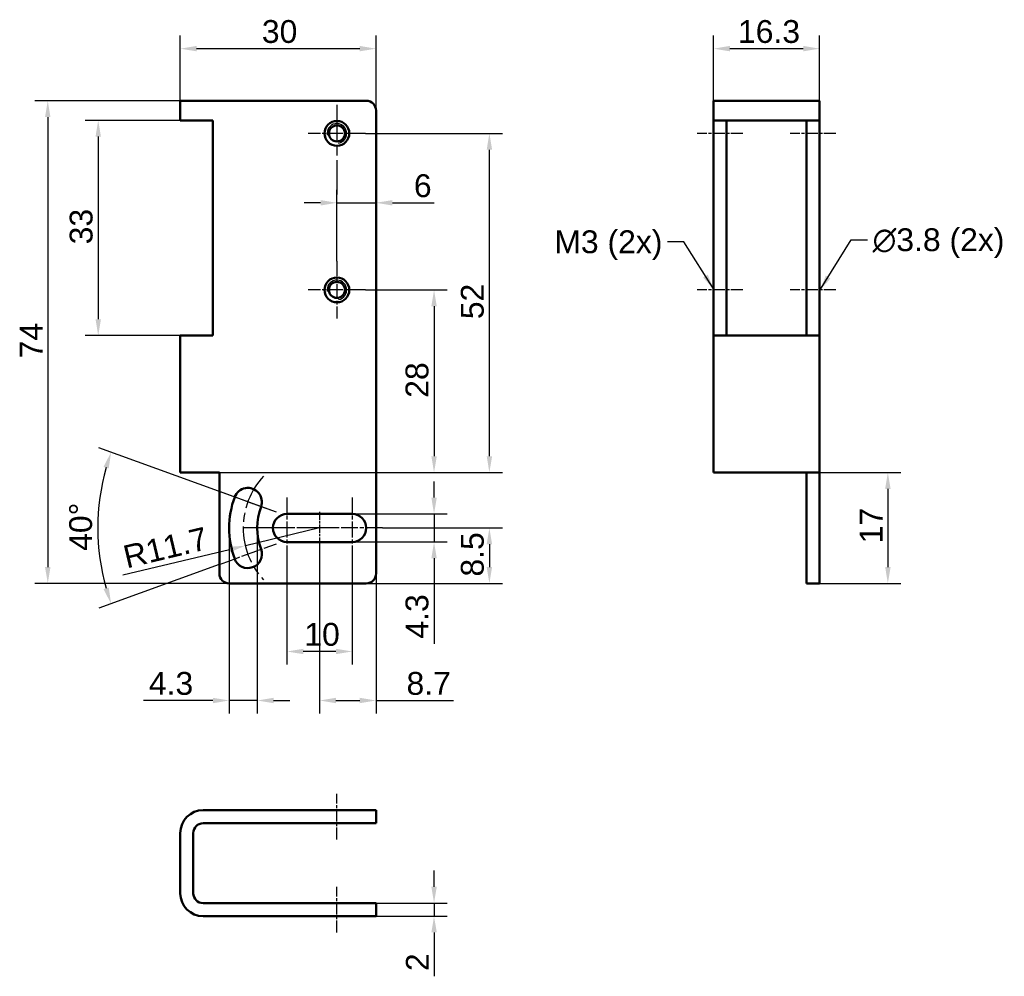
# Model space of a CAD drawing. Header units: millimetres. Extents: x 13 to 164, y 11 to 157.
import ezdxf

# ---------------------------------------------------------------- set-up
doc = ezdxf.new("R2010")
doc.units = ezdxf.units.MM
doc.linetypes.add('CHAIN', pattern=[0.3543, 0.2362, -0.0295, 0.0591, -0.0295])
for name, color, linetype, lineweight, true_color in [('Bemaßungen(DIN)', 179, 'Continuous', 25, 0x262659), ('Gewinde(DIN)', 179, 'Continuous', 25, 0x262659), ('Mittellinie(DIN)', 179, 'CHAIN', 25, 0x262659), ('Mittelpunktmarkierung(DIN)', 179, 'Continuous', 25, 0x262659), ('Sichtbare Kanten(DIN)', 179, 'Continuous', 50, 0x262659), ('Symbole(DIN)', 179, 'Continuous', 25, 0x262659)]:
    doc.layers.add(name, color=color, linetype=linetype, lineweight=lineweight, true_color=true_color)
doc.styles.add('STANDARD-BSI~0', font='arial.ttf')
doc.dimstyles.new('Katalogzeichnungen', dxfattribs={"dimtxt": 3.5, "dimasz": 2.5, "dimexe": 2, "dimexo": 0, "dimgap": 0.8, "dimtad": 1, "dimrnd": 1e-08, "dimdsep": 46, "dimtxsty": 'STANDARD-BSI~0', "dimcen": 0.09, "dimdle": 10, "dimclrd": 250, "dimclre": 250, "dimclrt": 250, "dimazin": 2, "dimtfac": 1, "dimtmove": 0, "dimatfit": 3, "dimfxl": 1, "dimtolj": 1, "dimtzin": 0, "dimlwd": 25, "dimlwe": 25, "dimarcsym": 0})
doc.dimstyles.new('Katalogzeichnungen$7', dxfattribs={"dimtxt": 3.5, "dimasz": 2.5, "dimexe": 2, "dimexo": 0, "dimgap": 0.8, "dimtad": 1, "dimrnd": 1e-08, "dimdsep": 46, "dimtxsty": 'STANDARD-BSI~0', "dimcen": 0.09, "dimdle": 10, "dimclrd": 179, "dimclre": 250, "dimclrt": 250, "dimazin": 2, "dimtfac": 1, "dimtmove": 0, "dimatfit": 3, "dimfxl": 1, "dimtolj": 1, "dimtzin": 0, "dimlwd": 25, "dimlwe": 25, "dimarcsym": 0})

# ---------------------------------------------------------------- blocks, each defined once
blk = doc.blocks.new('*D8')
at = {"layer": 'Bemaßungen(DIN)', "color": 250, "linetype": 'Continuous', "lineweight": 25, "true_color": 0x3f3f3f, "transparency": 16777216}
for p, q in [((37.68, 141.95), (23.1, 141.95)), ((25.1, 139.45), (25.1, 111.45)), ((37.68, 108.95), (23.1, 108.95))]:
    blk.add_line(p, q, dxfattribs=at)
at = {"layer": 'Bemaßungen(DIN)', "color": 250, "linetype": 'Continuous', "true_color": 0x3f3f3f, "transparency": 16777216}
for points in [[(24.69, 139.45), (25.52, 139.45), (25.1, 141.95)], [(24.69, 111.45), (25.52, 111.45), (25.1, 108.95)]]:
    blk.add_solid(points, dxfattribs=at)
at = {"layer": 'Defpoints', "color": 0, "linetype": 'Continuous', "transparency": 16777216}
for p in [(37.68, 141.95), (25.1, 108.95), (37.68, 108.95)]:
    blk.add_point(p, dxfattribs=at)
at = {"layer": 'Bemaßungen(DIN)', "color": 250, "linetype": 'Continuous', "lineweight": 25, "true_color": 0x3f3f3f, "transparency": 16777216, "insert": (20.73, 122.94), "char_height": 3.5, "attachment_point": 1, "rotation": 90, "style": 'STANDARD-BSI~0'}
blk.add_mtext('\\A1;33', dxfattribs=at)
blk = doc.blocks.new('*D9')
at = {"layer": 'Bemaßungen(DIN)', "color": 250, "linetype": 'Continuous', "lineweight": 25, "true_color": 0x3f3f3f, "transparency": 16777216}
for p, q in [((41.18, 144.95), (15.37, 144.95)), ((17.37, 142.45), (17.37, 73.45)), ((45.18, 70.95), (15.37, 70.95))]:
    blk.add_line(p, q, dxfattribs=at)
at = {"layer": 'Bemaßungen(DIN)', "color": 250, "linetype": 'Continuous', "true_color": 0x3f3f3f, "transparency": 16777216}
for points in [[(16.95, 142.45), (17.78, 142.45), (17.37, 144.95)], [(16.95, 73.45), (17.78, 73.45), (17.37, 70.95)]]:
    blk.add_solid(points, dxfattribs=at)
at = {"layer": 'Defpoints', "color": 0, "linetype": 'Continuous', "transparency": 16777216}
for p in [(41.18, 144.95), (17.37, 70.95), (45.18, 70.95)]:
    blk.add_point(p, dxfattribs=at)
at = {"layer": 'Bemaßungen(DIN)', "color": 250, "linetype": 'Continuous', "lineweight": 25, "true_color": 0x3f3f3f, "transparency": 16777216, "insert": (13.07, 105.46), "char_height": 3.5, "attachment_point": 1, "rotation": 90, "style": 'STANDARD-BSI~0'}
blk.add_mtext('\\A1;74', dxfattribs=at)
blk = doc.blocks.new('*D10')
at = {"layer": 'Bemaßungen(DIN)', "color": 250, "linetype": 'Continuous', "lineweight": 25, "true_color": 0x3f3f3f, "transparency": 16777216}
for p, q in [((119.41, 144.95), (119.41, 154.94)), ((135.66, 144.95), (135.66, 154.94)), ((121.91, 152.94), (133.16, 152.94))]:
    blk.add_line(p, q, dxfattribs=at)
at = {"layer": 'Bemaßungen(DIN)', "color": 250, "linetype": 'Continuous', "true_color": 0x3f3f3f, "transparency": 16777216}
for points in [[(121.91, 153.36), (121.91, 152.53), (119.41, 152.94)], [(133.16, 153.36), (133.16, 152.53), (135.66, 152.94)]]:
    blk.add_solid(points, dxfattribs=at)
at = {"layer": 'Defpoints', "color": 0, "linetype": 'Continuous', "transparency": 16777216}
for p in [(135.66, 152.94), (119.41, 144.95), (135.66, 144.95)]:
    blk.add_point(p, dxfattribs=at)
at = {"layer": 'Bemaßungen(DIN)', "color": 250, "linetype": 'Continuous', "lineweight": 25, "true_color": 0x3f3f3f, "transparency": 16777216, "insert": (123.15, 157.32), "char_height": 3.5, "attachment_point": 1, "style": 'STANDARD-BSI~0'}
blk.add_mtext('\\A1;16.3', dxfattribs=at)
blk = doc.blocks.new('*D11')
at = {"layer": 'Bemaßungen(DIN)', "color": 250, "linetype": 'Continuous', "lineweight": 25, "true_color": 0x3f3f3f, "transparency": 16777216}
for p, q in [((76.57, 24.43), (76.57, 26.93)), ((67.68, 21.93), (78.57, 21.93)), ((76.57, 21.93), (76.57, 19.93)), ((67.68, 19.93), (78.57, 19.93)), ((76.57, 17.43), (76.57, 10.71))]:
    blk.add_line(p, q, dxfattribs=at)
at = {"layer": 'Bemaßungen(DIN)', "color": 250, "linetype": 'Continuous', "true_color": 0x3f3f3f, "transparency": 16777216}
for points in [[(76.16, 24.43), (76.99, 24.43), (76.57, 21.93)], [(76.16, 17.43), (76.99, 17.43), (76.57, 19.93)]]:
    blk.add_solid(points, dxfattribs=at)
at = {"layer": 'Defpoints', "color": 0, "linetype": 'Continuous', "transparency": 16777216}
for p in [(67.68, 21.93), (67.68, 19.93), (76.57, 19.93)]:
    blk.add_point(p, dxfattribs=at)
at = {"layer": 'Bemaßungen(DIN)', "color": 250, "linetype": 'Continuous', "lineweight": 25, "true_color": 0x3f3f3f, "transparency": 16777216, "insert": (72.26, 11.51), "char_height": 3.5, "attachment_point": 1, "rotation": 90, "style": 'STANDARD-BSI~0'}
blk.add_mtext('\\A1;2', dxfattribs=at)
blk = doc.blocks.new('*D12')
at = {"layer": 'Bemaßungen(DIN)', "color": 250, "linetype": 'Continuous', "lineweight": 25, "true_color": 0x3f3f3f, "transparency": 16777216}
for p, q in [((76.57, 84.1), (76.57, 86.6)), ((64.03, 81.6), (78.57, 81.6)), ((76.57, 81.6), (76.57, 77.3)), ((64.03, 77.3), (78.57, 77.3)), ((76.57, 74.8), (76.57, 61.69))]:
    blk.add_line(p, q, dxfattribs=at)
at = {"layer": 'Bemaßungen(DIN)', "color": 250, "linetype": 'Continuous', "true_color": 0x3f3f3f, "transparency": 16777216}
for points in [[(76.16, 84.1), (76.99, 84.1), (76.57, 81.6)], [(76.16, 74.8), (76.99, 74.8), (76.57, 77.3)]]:
    blk.add_solid(points, dxfattribs=at)
at = {"layer": 'Defpoints', "color": 0, "linetype": 'Continuous', "transparency": 16777216}
for p in [(64.03, 81.6), (64.03, 77.3), (76.57, 77.3)]:
    blk.add_point(p, dxfattribs=at)
at = {"layer": 'Bemaßungen(DIN)', "color": 250, "linetype": 'Continuous', "lineweight": 25, "true_color": 0x3f3f3f, "transparency": 16777216, "insert": (72.2, 62.49), "char_height": 3.5, "attachment_point": 1, "rotation": 90, "style": 'STANDARD-BSI~0'}
blk.add_mtext('\\A1;4.3', dxfattribs=at)
blk = doc.blocks.new('*D13')
at = {"layer": 'Bemaßungen(DIN)', "color": 250, "linetype": 'Continuous', "lineweight": 25, "true_color": 0x3f3f3f, "transparency": 16777216}
for p, q in [((68.68, 79.45), (87.05, 79.45)), ((85.05, 76.95), (85.05, 73.45)), ((66.18, 70.95), (87.05, 70.95))]:
    blk.add_line(p, q, dxfattribs=at)
at = {"layer": 'Bemaßungen(DIN)', "color": 250, "linetype": 'Continuous', "true_color": 0x3f3f3f, "transparency": 16777216}
for points in [[(84.64, 76.95), (85.47, 76.95), (85.05, 79.45)], [(84.64, 73.45), (85.47, 73.45), (85.05, 70.95)]]:
    blk.add_solid(points, dxfattribs=at)
at = {"layer": 'Defpoints', "color": 0, "linetype": 'Continuous', "transparency": 16777216}
for p in [(68.68, 79.45), (66.18, 70.95), (85.05, 70.95)]:
    blk.add_point(p, dxfattribs=at)
at = {"layer": 'Bemaßungen(DIN)', "color": 250, "linetype": 'Continuous', "lineweight": 25, "true_color": 0x3f3f3f, "transparency": 16777216, "insert": (80.68, 72), "char_height": 3.5, "attachment_point": 1, "rotation": 90, "style": 'STANDARD-BSI~0'}
blk.add_mtext('\\A1;8.5', dxfattribs=at)
blk = doc.blocks.new('*D14')
at = {"layer": 'Bemaßungen(DIN)', "color": 250, "linetype": 'Continuous', "lineweight": 25, "true_color": 0x3f3f3f, "transparency": 16777216}
for p, q in [((59.03, 77.3), (59.03, 51)), ((67.68, 72.45), (67.68, 51)), ((61.53, 53), (65.18, 53)), ((67.68, 53), (79.53, 53))]:
    blk.add_line(p, q, dxfattribs=at)
at = {"layer": 'Bemaßungen(DIN)', "color": 250, "linetype": 'Continuous', "true_color": 0x3f3f3f, "transparency": 16777216}
for points in [[(61.53, 53.41), (61.53, 52.58), (59.03, 53)], [(65.18, 53.41), (65.18, 52.58), (67.68, 53)]]:
    blk.add_solid(points, dxfattribs=at)
at = {"layer": 'Defpoints', "color": 0, "linetype": 'Continuous', "transparency": 16777216}
for p in [(59.03, 77.3), (67.68, 72.45), (59.03, 53)]:
    blk.add_point(p, dxfattribs=at)
at = {"layer": 'Bemaßungen(DIN)', "color": 250, "linetype": 'Continuous', "lineweight": 25, "true_color": 0x3f3f3f, "transparency": 16777216, "insert": (72.35, 57.37), "char_height": 3.5, "attachment_point": 1, "style": 'STANDARD-BSI~0'}
blk.add_mtext('\\A1;8.7', dxfattribs=at)
blk = doc.blocks.new('*D15')
at = {"layer": 'Bemaßungen(DIN)', "color": 250, "linetype": 'Continuous', "lineweight": 25, "true_color": 0x3f3f3f, "transparency": 16777216}
for p, q in [((37.68, 144.95), (37.68, 154.94)), ((67.68, 143.45), (67.68, 154.94)), ((40.18, 152.94), (65.18, 152.94))]:
    blk.add_line(p, q, dxfattribs=at)
at = {"layer": 'Bemaßungen(DIN)', "color": 250, "linetype": 'Continuous', "true_color": 0x3f3f3f, "transparency": 16777216}
for points in [[(40.18, 153.36), (40.18, 152.53), (37.68, 152.94)], [(65.18, 153.36), (65.18, 152.53), (67.68, 152.94)]]:
    blk.add_solid(points, dxfattribs=at)
at = {"layer": 'Defpoints', "color": 0, "linetype": 'Continuous', "transparency": 16777216}
for p in [(67.68, 152.94), (37.68, 144.95), (67.68, 143.45)]:
    blk.add_point(p, dxfattribs=at)
at = {"layer": 'Bemaßungen(DIN)', "color": 250, "linetype": 'Continuous', "lineweight": 25, "true_color": 0x3f3f3f, "transparency": 16777216, "insert": (50.18, 157.32), "char_height": 3.5, "attachment_point": 1, "style": 'STANDARD-BSI~0'}
blk.add_mtext('\\A1;30', dxfattribs=at)
blk = doc.blocks.new('*D16')
at = {"layer": 'Bemaßungen(DIN)', "color": 250, "linetype": 'Continuous', "lineweight": 25, "true_color": 0x3f3f3f, "transparency": 16777216}
for p, q in [((66.08, 115.95), (78.57, 115.95)), ((76.57, 113.45), (76.57, 90.45)), ((41.18, 87.95), (78.57, 87.95))]:
    blk.add_line(p, q, dxfattribs=at)
at = {"layer": 'Bemaßungen(DIN)', "color": 250, "linetype": 'Continuous', "true_color": 0x3f3f3f, "transparency": 16777216}
for points in [[(76.16, 113.45), (76.99, 113.45), (76.57, 115.95)], [(76.16, 90.45), (76.99, 90.45), (76.57, 87.95)]]:
    blk.add_solid(points, dxfattribs=at)
at = {"layer": 'Defpoints', "color": 0, "linetype": 'Continuous', "transparency": 16777216}
for p in [(66.08, 115.95), (41.18, 87.95), (76.57, 87.95)]:
    blk.add_point(p, dxfattribs=at)
at = {"layer": 'Bemaßungen(DIN)', "color": 250, "linetype": 'Continuous', "lineweight": 25, "true_color": 0x3f3f3f, "transparency": 16777216, "insert": (72.2, 99.41), "char_height": 3.5, "attachment_point": 1, "rotation": 90, "style": 'STANDARD-BSI~0'}
blk.add_mtext('\\A1;28', dxfattribs=at)
blk = doc.blocks.new('*D17')
at = {"layer": 'Bemaßungen(DIN)', "color": 250, "linetype": 'Continuous', "lineweight": 25, "true_color": 0x3f3f3f, "transparency": 16777216}
for p, q in [((66.08, 139.95), (87.05, 139.95)), ((85.05, 90.45), (85.05, 137.45)), ((41.18, 87.95), (87.05, 87.95))]:
    blk.add_line(p, q, dxfattribs=at)
at = {"layer": 'Bemaßungen(DIN)', "color": 250, "linetype": 'Continuous', "true_color": 0x3f3f3f, "transparency": 16777216}
for points in [[(84.64, 137.45), (85.47, 137.45), (85.05, 139.95)], [(84.64, 90.45), (85.47, 90.45), (85.05, 87.95)]]:
    blk.add_solid(points, dxfattribs=at)
at = {"layer": 'Defpoints', "color": 0, "linetype": 'Continuous', "transparency": 16777216}
for p in [(66.08, 139.95), (85.05, 139.95), (41.18, 87.95)]:
    blk.add_point(p, dxfattribs=at)
at = {"layer": 'Bemaßungen(DIN)', "color": 250, "linetype": 'Continuous', "lineweight": 25, "true_color": 0x3f3f3f, "transparency": 16777216, "insert": (80.68, 111.46), "char_height": 3.5, "attachment_point": 1, "rotation": 90, "style": 'STANDARD-BSI~0'}
blk.add_mtext('\\A1;52', dxfattribs=at)
blk = doc.blocks.new('*D18')
at = {"layer": 'Bemaßungen(DIN)', "color": 250, "linetype": 'Continuous', "lineweight": 25, "true_color": 0x3f3f3f, "transparency": 16777216}
for p, q in [((61.68, 120.35), (61.68, 131.31)), ((59.18, 129.31), (56.68, 129.31)), ((61.68, 129.31), (67.68, 129.31)), ((70.18, 129.31), (76.59, 129.31))]:
    blk.add_line(p, q, dxfattribs=at)
at = {"layer": 'Bemaßungen(DIN)', "color": 250, "linetype": 'Continuous', "true_color": 0x3f3f3f, "transparency": 16777216}
for points in [[(59.18, 129.72), (59.18, 128.89), (61.68, 129.31)], [(70.18, 129.72), (70.18, 128.89), (67.68, 129.31)]]:
    blk.add_solid(points, dxfattribs=at)
at = {"layer": 'Defpoints', "color": 0, "linetype": 'Continuous', "transparency": 16777216}
for p in [(67.68, 143.45), (61.68, 129.31), (61.68, 120.35)]:
    blk.add_point(p, dxfattribs=at)
at = {"layer": 'Bemaßungen(DIN)', "color": 250, "linetype": 'Continuous', "lineweight": 25, "true_color": 0x3f3f3f, "transparency": 16777216, "insert": (73.48, 133.68), "char_height": 3.5, "attachment_point": 1, "style": 'STANDARD-BSI~0'}
blk.add_mtext('\\A1;6', dxfattribs=at)
blk = doc.blocks.new('*D19')
at = {"layer": 'Bemaßungen(DIN)', "color": 250, "linetype": 'Continuous', "lineweight": 25, "true_color": 0x3f3f3f, "transparency": 16777216}
for p, q in [((45.18, 79.45), (45.18, 51)), ((49.48, 79.45), (49.48, 51)), ((42.68, 53), (32.06, 53)), ((49.48, 53), (45.18, 53)), ((51.98, 53), (54.48, 53))]:
    blk.add_line(p, q, dxfattribs=at)
at = {"layer": 'Bemaßungen(DIN)', "color": 250, "linetype": 'Continuous', "true_color": 0x3f3f3f, "transparency": 16777216}
for points in [[(42.68, 53.41), (42.68, 52.58), (45.18, 53)], [(51.98, 53.41), (51.98, 52.58), (49.48, 53)]]:
    blk.add_solid(points, dxfattribs=at)
at = {"layer": 'Defpoints', "color": 0, "linetype": 'Continuous', "transparency": 16777216}
for p in [(45.18, 79.45), (49.48, 79.45), (49.48, 53)]:
    blk.add_point(p, dxfattribs=at)
at = {"layer": 'Bemaßungen(DIN)', "color": 250, "linetype": 'Continuous', "lineweight": 25, "true_color": 0x3f3f3f, "transparency": 16777216, "insert": (32.86, 57.37), "char_height": 3.5, "attachment_point": 1, "style": 'STANDARD-BSI~0'}
blk.add_mtext('\\A1;4.3', dxfattribs=at)
blk = doc.blocks.new('*D20')
at = {"layer": 'Bemaßungen(DIN)', "color": 250, "linetype": 'Continuous', "lineweight": 25, "true_color": 0x3f3f3f, "transparency": 16777216}
for p, q in [((54.03, 74.8), (54.03, 58.51)), ((64.03, 74.8), (64.03, 58.51)), ((61.53, 60.51), (56.53, 60.51))]:
    blk.add_line(p, q, dxfattribs=at)
at = {"layer": 'Bemaßungen(DIN)', "color": 250, "linetype": 'Continuous', "true_color": 0x3f3f3f, "transparency": 16777216}
for points in [[(56.53, 60.93), (56.53, 60.1), (54.03, 60.51)], [(61.53, 60.93), (61.53, 60.1), (64.03, 60.51)]]:
    blk.add_solid(points, dxfattribs=at)
at = {"layer": 'Defpoints', "color": 0, "linetype": 'Continuous', "transparency": 16777216}
for p in [(54.03, 74.8), (64.03, 74.8), (54.03, 60.51)]:
    blk.add_point(p, dxfattribs=at)
at = {"layer": 'Bemaßungen(DIN)', "color": 250, "linetype": 'Continuous', "lineweight": 25, "true_color": 0x3f3f3f, "transparency": 16777216, "insert": (56.69, 64.89), "char_height": 3.5, "attachment_point": 1, "style": 'STANDARD-BSI~0'}
blk.add_mtext('\\A1;10', dxfattribs=at)
blk = doc.blocks.new('*D21')
at = {"layer": 'Bemaßungen(DIN)', "color": 250, "linetype": 'Continuous', "lineweight": 25, "true_color": 0x3f3f3f, "transparency": 16777216}
for p, q in [((119.41, 87.95), (148.12, 87.95)), ((146.12, 85.45), (146.12, 73.45)), ((135.66, 70.95), (148.12, 70.95))]:
    blk.add_line(p, q, dxfattribs=at)
at = {"layer": 'Bemaßungen(DIN)', "color": 250, "linetype": 'Continuous', "true_color": 0x3f3f3f, "transparency": 16777216}
for points in [[(145.71, 85.45), (146.54, 85.45), (146.12, 87.95)], [(145.71, 73.45), (146.54, 73.45), (146.12, 70.95)]]:
    blk.add_solid(points, dxfattribs=at)
at = {"layer": 'Defpoints', "color": 0, "linetype": 'Continuous', "transparency": 16777216}
for p in [(119.41, 87.95), (135.66, 70.95), (146.12, 70.95)]:
    blk.add_point(p, dxfattribs=at)
at = {"layer": 'Bemaßungen(DIN)', "color": 250, "linetype": 'Continuous', "lineweight": 25, "true_color": 0x3f3f3f, "transparency": 16777216, "insert": (141.81, 77.1), "char_height": 3.5, "attachment_point": 1, "rotation": 90, "style": 'STANDARD-BSI~0'}
blk.add_mtext('\\A1;17', dxfattribs=at)
blk = doc.blocks.new('*D22')
at = {"layer": 'Bemaßungen(DIN)', "color": 250, "linetype": 'Continuous', "lineweight": 25, "true_color": 0x3f3f3f, "transparency": 16777216}
for p, q in [((59.03, 79.45), (47.65, 76.73)), ((28.87, 72.26), (45.21, 76.15))]:
    blk.add_line(p, q, dxfattribs=at)
at = {"layer": 'Bemaßungen(DIN)', "color": 250, "linetype": 'Continuous', "true_color": 0x3f3f3f, "transparency": 16777216}
blk.add_solid([(45.12, 76.56), (45.31, 75.75), (47.65, 76.73)], dxfattribs=at)
at = {"layer": 'Defpoints', "color": 0, "linetype": 'Continuous', "transparency": 16777216}
for p in [(59.03, 79.45), (47.65, 76.73)]:
    blk.add_point(p, dxfattribs=at)
at = {"layer": 'Bemaßungen(DIN)', "color": 250, "linetype": 'Continuous', "lineweight": 25, "true_color": 0x3f3f3f, "transparency": 16777216, "insert": (28.65, 76.64), "char_height": 3.5, "attachment_point": 1, "rotation": 13.4039, "style": 'STANDARD-BSI~0'}
blk.add_mtext('\\A1;R11.7', dxfattribs=at)
blk = doc.blocks.new('*D23')
at = {"layer": 'Bemaßungen(DIN)', "color": 250, "linetype": 'Continuous', "lineweight": 25, "true_color": 0x3f3f3f, "transparency": 16777216}
for p, q in [((52.4, 81.86), (25.2, 91.76)), ((43.66, 73.85), (25.2, 67.13))]:
    blk.add_line(p, q, dxfattribs=at)
blk.add_arc((59.03, 79.45), 34, 164.2141, 195.7859, dxfattribs=at)
at = {"layer": 'Bemaßungen(DIN)', "color": 250, "linetype": 'Continuous', "true_color": 0x3f3f3f, "transparency": 16777216}
for points in [[(25.91, 88.82), (26.71, 88.57), (27.08, 91.08)], [(26.71, 70.33), (25.91, 70.07), (27.08, 67.82)]]:
    blk.add_solid(points, dxfattribs=at)
at = {"layer": 'Defpoints', "color": 0, "linetype": 'Continuous', "transparency": 16777216}
for p in [(25.26, 83.39), (52.4, 81.86), (59.03, 79.45), (43.66, 73.85)]:
    blk.add_point(p, dxfattribs=at)
at = {"layer": 'Bemaßungen(DIN)', "color": 250, "linetype": 'Continuous', "lineweight": 25, "true_color": 0x3f3f3f, "transparency": 16777216, "insert": (20.65, 75.94), "char_height": 3.5, "attachment_point": 1, "rotation": 90, "style": 'STANDARD-BSI~0'}
blk.add_mtext('\\A1;40°', dxfattribs=at)

msp = doc.modelspace()

# ---------------------------------------------------------------- linework, layer by layer
at = {"layer": 'Gewinde(DIN)'}
for centre in [(61.678, 139.947), (61.678, 115.947)]:
    msp.add_arc(centre, 1.5, 280, 190, dxfattribs=at)
at = {"layer": 'Mittellinie(DIN)', "linetype": 'CHAIN', "ltscale": 7.778352}
for p, q in [((123.906, 139.947), (116.906, 139.947)), ((138.156, 139.947), (131.156, 139.947)), ((123.906, 115.947), (116.906, 115.947)), ((138.156, 115.947), (131.156, 115.947)), ((61.678, 31.678), (61.678, 38.678)), ((61.678, 17.428), (61.678, 24.428))]:
    msp.add_line(p, q, dxfattribs=at)
at = {"layer": 'Mittellinie(DIN)', "linetype": 'CHAIN', "ltscale": 23.990969}
msp.add_arc((59.028, 79.447), 11.7, 137.22879, 222.77121, dxfattribs=at)
at = {"layer": 'Mittelpunktmarkierung(DIN)', "linetype": 'CHAIN', "ltscale": 23.990969}
for p, q in [((61.678, 144.347), (61.678, 130.565)), ((61.528, 79.447), (46.978, 79.447))]:
    msp.add_line(p, q, dxfattribs=at)
at = {"layer": 'Mittelpunktmarkierung(DIN)', "linetype": 'CHAIN', "ltscale": 9.778525}
for p, q in [((66.078, 139.947), (57.278, 139.947)), ((61.678, 120.347), (61.678, 111.547)), ((66.078, 115.947), (57.278, 115.947))]:
    msp.add_line(p, q, dxfattribs=at)
at = {"layer": 'Mittelpunktmarkierung(DIN)', "linetype": 'CHAIN', "ltscale": 10.334129}
for p, q in [((52.403, 81.858), (43.664, 85.039)), ((54.028, 84.097), (54.028, 74.797)), ((64.028, 84.097), (64.028, 74.797)), ((43.664, 73.855), (52.403, 77.035))]:
    msp.add_line(p, q, dxfattribs=at)
at = {"layer": 'Mittelpunktmarkierung(DIN)', "linetype": 'CHAIN', "ltscale": 5.555937}
msp.add_line((59.028, 81.947), (59.028, 76.947), dxfattribs=at)
at = {"layer": 'Mittelpunktmarkierung(DIN)', "linetype": 'CHAIN', "ltscale": 10.723052}
for p, q in [((59.028, 79.447), (49.378, 79.447)), ((68.678, 79.447), (59.028, 79.447))]:
    msp.add_line(p, q, dxfattribs=at)
at = {"layer": 'Sichtbare Kanten(DIN)'}
for p, q in [((37.678, 144.947), (41.178, 144.947)), ((37.678, 144.947), (37.678, 141.947)), ((66.178, 144.947), (41.178, 144.947)), ((119.406, 144.947), (122.906, 144.947)), ((119.406, 144.947), (119.406, 141.947)), ((132.156, 144.947), (122.906, 144.947)), ((132.156, 144.947), (135.656, 144.947)), ((135.656, 141.947), (135.656, 144.947)), ((67.678, 143.447), (67.678, 72.447)), ((41.178, 141.947), (37.678, 141.947)), ((41.178, 141.947), (42.678, 141.947)), ((42.678, 141.947), (42.678, 108.947)), ((119.406, 108.947), (119.406, 141.947)), ((122.906, 141.947), (119.406, 141.947)), ((121.406, 141.947), (121.406, 108.947)), ((122.906, 141.947), (132.156, 141.947)), ((135.656, 141.947), (132.156, 141.947)), ((133.656, 108.947), (133.656, 141.947)), ((135.656, 141.947), (135.656, 108.947)), ((37.678, 108.947), (41.178, 108.947)), ((37.678, 108.947), (37.678, 87.947)), ((42.678, 108.947), (41.178, 108.947)), ((119.406, 108.947), (122.906, 108.947)), ((119.406, 108.947), (119.406, 87.947)), ((132.156, 108.947), (122.906, 108.947)), ((132.156, 108.947), (135.656, 108.947)), ((135.656, 87.947), (135.656, 108.947)), ((41.178, 87.947), (37.678, 87.947)), ((43.678, 87.947), (41.178, 87.947)), ((43.678, 87.947), (43.678, 72.447)), ((122.906, 87.947), (119.406, 87.947)), ((132.156, 87.947), (122.906, 87.947)), ((135.656, 87.947), (132.156, 87.947)), ((133.656, 87.947), (133.656, 72.447)), ((135.656, 87.947), (135.656, 72.447)), ((54.028, 81.597), (64.028, 81.597)), ((64.028, 77.297), (54.028, 77.297)), ((133.656, 70.947), (133.656, 72.447)), ((135.656, 72.447), (135.656, 70.947)), ((45.178, 70.947), (66.178, 70.947)), ((133.656, 70.947), (135.656, 70.947)), ((41.178, 36.178), (66.178, 36.178)), ((66.178, 36.178), (67.678, 36.178)), ((67.678, 34.178), (67.678, 36.178)), ((66.178, 34.178), (41.178, 34.178)), ((67.678, 34.178), (66.178, 34.178)), ((37.678, 23.428), (37.678, 32.678)), ((39.678, 32.678), (39.678, 23.428)), ((41.178, 21.928), (66.178, 21.928)), ((66.178, 21.928), (67.678, 21.928)), ((67.678, 19.928), (67.678, 21.928)), ((66.178, 19.928), (41.178, 19.928)), ((67.678, 19.928), (66.178, 19.928))]:
    msp.add_line(p, q, dxfattribs=at)
for centre, radius in [((61.678, 139.947), 1.9), ((61.678, 139.947), 1.23), ((61.678, 115.947), 1.9), ((61.678, 115.947), 1.23)]:
    msp.add_circle(centre, radius, dxfattribs=at)
for centre, radius, start, end in [((66.178, 143.447), 1.5, 0, 90), ((48.033, 83.448), 2.15, 340.00019, 160.00019), ((59.028, 79.447), 13.85, 160.00019, 199.99981), ((59.028, 79.447), 9.55, 160.00019, 199.99981), ((54.028, 79.447), 2.15, 90, 270), ((64.028, 79.447), 2.15, 270, 90), ((48.033, 75.445), 2.15, 199.99981, 19.99981), ((45.178, 72.447), 1.5, 180, 270), ((66.178, 72.447), 1.5, 270, 0), ((41.178, 32.678), 3.5, 90, 180), ((41.178, 32.678), 1.5, 90, 180), ((41.178, 23.428), 3.5, 180, 270), ((41.178, 23.428), 1.5, 180, 270)]:
    msp.add_arc(centre, radius, start, end, dxfattribs=at)

# ---------------------------------------------------------------- texts
at = {"layer": 'Symbole(DIN)', "color": 250, "true_color": 0x3f3f3f, "char_height": 3.5, "attachment_point": 1, "style": 'STANDARD-BSI~0'}
for s, insert, width in [('{\\fArial|b0|i0;M3 (2x)}', (95.005, 125.083), 16.56898), ('{\\fAIGDT|b0|i0;\\H3.5000;n\\fArial|b0|i0;\\H3.5000;3.8 (2x)}', (143.789, 125.395), 20.49394)]:
    msp.add_mtext(s, dxfattribs=dict(at, insert=insert, width=width))

# ---------------------------------------------------------------- dimensions: what is measured, and where the dimension line sits
at = {"layer": 'Bemaßungen(DIN)', "color": 250, "linetype": 'Continuous', "lineweight": 25, "true_color": 0x3f3f3f}
for base, p1, p2, angle, override, picture, middle in [((67.678, 152.945), (37.678, 144.947), (67.678, 143.447), 180, {"dimgap": 0.8, "dimdec": 2, "dimtol": 0, "dimlim": 0, "dimtp": 0, "dimtm": 0, "dimtdec": 2, "dimtofl": 0, "dimatfit": 1}, '*D15', (52.678, 152.945)), ((135.655549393, 152.944628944), (119.405549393, 144.946674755), (135.655549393, 144.946674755), 180, {"dimgap": 0.8, "dimdec": 1, "dimtol": 0, "dimlim": 0, "dimtp": 0, "dimtm": 0, "dimtdec": 2, "dimtofl": 0, "dimatfit": 1}, '*D10', (127.530549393, 152.944628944)), ((17.366, 70.947), (41.178, 144.947), (45.178, 70.947), 90, {"dimgap": 0.8, "dimdec": 2, "dimtol": 0, "dimlim": 0, "dimtp": 0, "dimtm": 0, "dimtdec": 2, "dimtofl": 0, "dimatfit": 1}, '*D9', (17.366, 107.947)), ((61.678, 129.305), (67.678, 143.447), (61.678, 120.347), 180, {"dimgap": 0.8, "dimdec": 2, "dimse1": 1, "dimtol": 0, "dimlim": 0, "dimtp": 0, "dimtm": 0, "dimtdec": 2, "dimtofl": 1, "dimatfit": 1}, '*D18', (74.633, 129.305)), ((25.104, 108.947), (37.678, 141.947), (37.678, 108.947), 90, {"dimgap": 0.8, "dimdec": 2, "dimtol": 0, "dimlim": 0, "dimtp": 0, "dimtm": 0, "dimtdec": 2, "dimtofl": 0, "dimatfit": 1}, '*D8', (25.104, 125.447)), ((85.055, 139.947), (41.178, 87.947), (66.078, 139.947), 90, {"dimgap": 0.8, "dimdec": 2, "dimtol": 0, "dimlim": 0, "dimtp": 0, "dimtm": 0, "dimtdec": 2, "dimtofl": 0, "dimatfit": 1}, '*D17', (85.055, 113.947)), ((76.574, 87.947), (66.078, 115.947), (41.178, 87.947), 90, {"dimgap": 0.8, "dimdec": 2, "dimtol": 0, "dimlim": 0, "dimtp": 0, "dimtm": 0, "dimtdec": 2, "dimtofl": 0, "dimatfit": 1}, '*D16', (76.574, 101.947)), ((146.125, 70.947), (119.406, 87.947), (135.656, 70.947), 90, {"dimgap": 0.8, "dimdec": 2, "dimtol": 0, "dimlim": 0, "dimtp": 0, "dimtm": 0, "dimtdec": 2, "dimtofl": 0, "dimatfit": 1}, '*D21', (146.125, 79.447)), ((76.574, 77.297), (64.028, 81.597), (64.028, 77.297), 90, {"dimgap": 0.8, "dimdec": 2, "dimtol": 0, "dimlim": 0, "dimtp": 0, "dimtm": 0, "dimtdec": 2, "dimtofl": 1, "dimatfit": 1}, '*D12', (76.574, 65.749)), ((49.478, 52.995), (45.178, 79.447), (49.478, 79.447), 180, {"dimgap": 0.8, "dimdec": 2, "dimtol": 0, "dimlim": 0, "dimtp": 0, "dimtm": 0, "dimtdec": 2, "dimtofl": 1, "dimatfit": 1}, '*D19', (36.121, 52.995)), ((85.055, 70.947), (68.678, 79.447), (66.178, 70.947), 90, {"dimgap": 0.8, "dimdec": 2, "dimtol": 0, "dimlim": 0, "dimtp": 0, "dimtm": 0, "dimtdec": 2, "dimtofl": 0, "dimatfit": 1}, '*D13', (85.055, 75.197)), ((59.027896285, 52.99518369), (67.677896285, 72.446674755), (59.027896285, 77.296674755), 180, {"dimgap": 0.8, "dimdec": 1, "dimtol": 0, "dimlim": 0, "dimtp": 0, "dimtm": 0, "dimtdec": 2, "dimtofl": 0, "dimatfit": 2}, '*D14', (75.539117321, 52.99518369)), ((54.028, 60.513), (64.028, 74.797), (54.028, 74.797), 180, {"dimgap": 0.8, "dimdec": 2, "dimtol": 0, "dimlim": 0, "dimtp": 0, "dimtm": 0, "dimtdec": 2, "dimtofl": 0, "dimatfit": 1}, '*D20', (59.028, 60.513)), ((76.574, 19.928), (67.678, 21.928), (67.678, 19.928), 90, {"dimgap": 0.8, "dimdec": 2, "dimtol": 0, "dimlim": 0, "dimtp": 0, "dimtm": 0, "dimtdec": 2, "dimtofl": 1, "dimatfit": 1}, '*D11', (76.574, 12.667))]:
    dim = msp.add_linear_dim(base=base, p1=p1, p2=p2, angle=angle, dimstyle='Katalogzeichnungen', override=override, dxfattribs=at)
    dim.commit()
    dim.dimension.update_dxf_attribs({"geometry": picture, "text_midpoint": middle, "dimtype": 160})
dim = msp.add_angular_dim_3p(base=(25.258, 83.394), center=(59.028, 79.447), p1=(52.403, 81.858), p2=(43.664, 73.855), dimstyle='Katalogzeichnungen', override={"dimgap": 0.8, "dimadec": 2, "dimtol": 0, "dimlim": 0, "dimtp": 0, "dimtm": 0, "dimtdec": 0}, dxfattribs=at)
dim.commit()
dim.dimension.update_dxf_attribs({"geometry": '*D23', "text_midpoint": (25.028, 79.447), "dimtype": 165})
dim = msp.add_radius_dim(center=(59.028, 79.447), mpoint=(47.647, 76.734), dimstyle='Katalogzeichnungen', override={"dimgap": 0.8, "dimdec": 2, "dimlfac": 1, "dimcen": 0, "dimtol": 0, "dimlim": 0, "dimtp": 0, "dimtm": 0, "dimtdec": 2}, dxfattribs=at)
dim.commit()
dim.dimension.update_dxf_attribs({"geometry": '*D22', "text_midpoint": (35.701, 73.888), "dimtype": 164})

# ---------------------------------------------------------------- leaders
at = {"layer": 'Symbole(DIN)', "color": 179, "linetype": 'Continuous', "lineweight": 25, "true_color": 0x262659, "annotation_type": 0, "has_hookline": 1}
for points, hookline_direction, text_width in [([(119.484, 115.947), (114.874, 123.333), (112.374, 123.333)], 1, 16.032), ([(135.656, 115.795), (140.489, 123.645), (142.989, 123.645)], 0, 20.18)]:
    msp.add_leader(points, dimstyle='Katalogzeichnungen$7', override={"dimtad": 0}, dxfattribs=dict(at, hookline_direction=hookline_direction, text_width=text_width))

doc.saveas('drawing.dxf')
